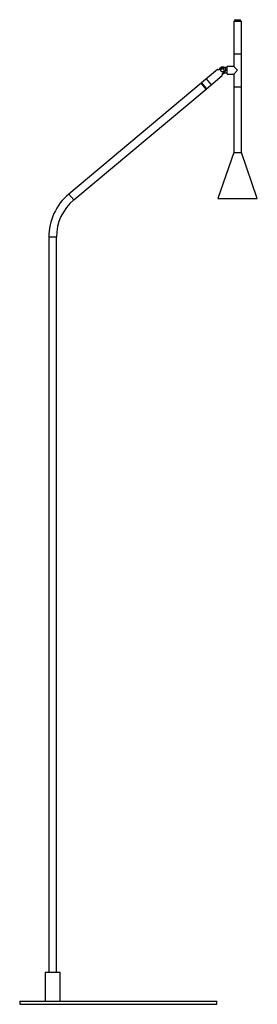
# Model space of a CAD drawing. Header units: millimetres. Extents: x -150 to 211, y 0 to 1499.
import ezdxf

# ---------------------------------------------------------------- set-up
doc = ezdxf.new("R2010")
doc.units = ezdxf.units.MM

msp = doc.modelspace()

# ---------------------------------------------------------------- linework, layer by layer
at = {"color": 7, "linetype": 'Continuous', "lineweight": 25}
for p, q in [((176.9, 1498.9), (176.9, 1496.9)), ((176.9, 1498.9), (185.9, 1498.9)), ((185.9, 1496.9), (185.9, 1498.9)), ((175.5, 1496.9), (175.5, 1427.8)), ((175.5, 1496.9), (187.2, 1496.9)), ((187.2, 1296.9), (187.2, 1496.9)), ((175.5, 1446.9), (187.2, 1446.9)), ((157.3, 1425.8), (153.5, 1422.6)), ((158.4, 1424.4), (157.3, 1425.8)), ((165.5, 1425.9), (161.5, 1425.9)), ((175.5, 1427.8), (165.5, 1427.8)), ((165.5, 1416.1), (165.5, 1427.8)), ((181.4, 1421.9), (175.5, 1427.8)), ((150.6, 1422.9), (126.4, 1402.6)), ((134, 1393.7), (158.1, 1413.9)), ((158.3, 1416.8), (162.1, 1420)), ((162.1, 1420), (161, 1421.4)), ((161.5, 1417.9), (161.5, 1419.6)), ((161.5, 1417.9), (165.5, 1417.9)), ((165.5, 1416.1), (175.5, 1416.1)), ((175.5, 1416.1), (181.4, 1421.9)), ((175.5, 1416.1), (175.5, 1296.9)), ((126.1, 1402.3), (-75.2, 1233.5)), ((133.6, 1393.4), (126.1, 1402.3)), ((126.4, 1402.6), (126.4, 1401.9)), ((126.4, 1402.6), (134, 1393.7)), ((133.7, 1408.7), (141.2, 1399.8)), ((175.5, 1396.9), (187.2, 1396.9)), ((-67.7, 1224.5), (133.6, 1393.4)), ((133.3, 1393.7), (134, 1393.7)), ((175.5, 1296.9), (151.4, 1226.9)), ((175.5, 1296.9), (187.2, 1296.9)), ((211.4, 1226.9), (187.2, 1296.9)), ((151.4, 1226.9), (211.4, 1226.9)), ((-105.8, 1167.7), (-105.8, 49)), ((-94.2, 49), (-94.2, 1167.7)), ((-111.5, 49), (-111.5, 5)), ((-111.5, 49), (-88.5, 49)), ((-88.5, 5), (-88.5, 49)), ((-150, 5), (-150, 0)), ((-150, 5), (150, 5)), ((-150, 0), (150, 0)), ((150, 0), (150, 5))]:
    msp.add_line(p, q, dxfattribs=at)
at = {"color": 8, "linetype": 'Continuous', "lineweight": 25}
for p, q in [((-67.7, 1224.5), (-75.2, 1233.5)), ((-94.2, 1167.7), (-105.8, 1167.7))]:
    msp.add_line(p, q, dxfattribs=at)
at = {"color": 7, "linetype": 'Continuous', "lineweight": 25}
for centre, radius, start, end in [((158.5, 1421.9), 5, 53.1301, 171.6174), ((158.5, 1421.9), 5, 268.3826, 306.8699), ((-20, 1167.7), 85.9, 130, 180), ((-20, 1167.7), 74.2, 130, 180)]:
    msp.add_arc(centre, radius, start, end, dxfattribs=at)
for points, knots in [([(161, 1421.4), (160.9, 1421.2), (160.8, 1421), (160.7, 1420.6), (160.6, 1420.5), (160.5, 1420.4), (160.4, 1420.3), (160.2, 1420.1), (160.1, 1420), (160, 1419.9), (159.9, 1419.8), (159.6, 1419.6), (159.3, 1419.5), (158.9, 1419.4), (158.7, 1419.4), (158.3, 1419.4), (158.2, 1419.4), (158, 1419.5), (157.9, 1419.5), (157.5, 1419.6), (157.3, 1419.7), (156.9, 1420), (156.8, 1420.1), (156.5, 1420.4), (156.5, 1420.5), (156.3, 1420.7), (156.3, 1420.8), (156.2, 1421), (156.1, 1421.1), (156.1, 1421.3), (156.1, 1421.5), (156, 1421.8), (156, 1422), (156.1, 1422.5), (156.1, 1422.7), (156.3, 1423.1), (156.4, 1423.3), (156.7, 1423.7), (156.9, 1423.9), (157.5, 1424.3), (158, 1424.4), (158.4, 1424.4)], [0, 0, 0, 0, 0.0625, 0.0625, 0.09375, 0.09375, 0.125, 0.125, 0.15625, 0.15625, 0.1875, 0.1875, 0.25, 0.25, 0.3125, 0.3125, 0.34375, 0.34375, 0.375, 0.375, 0.4375, 0.4375, 0.5, 0.5, 0.53125, 0.53125, 0.5625, 0.5625, 0.59375, 0.59375, 0.625, 0.625, 0.6875, 0.6875, 0.75, 0.75, 0.8125, 0.8125, 0.875, 0.875, 1, 1, 1, 1]), ([(157.3, 1425.8), (157.5, 1425.9), (157.7, 1426.1), (158.1, 1426.3), (158.3, 1426.4), (158.8, 1426.5), (159, 1426.5), (159.5, 1426.5), (159.7, 1426.5), (160.2, 1426.4), (160.4, 1426.4), (160.8, 1426.2), (161, 1426.1), (161.6, 1425.8), (162, 1425.5), (162.6, 1424.7), (162.9, 1424.3), (163.1, 1423.7), (163.2, 1423.4), (163.2, 1423), (163.3, 1422.7), (163.2, 1422.3), (163.2, 1422), (163.1, 1421.6), (163, 1421.4), (162.8, 1420.9), (162.7, 1420.7), (162.4, 1420.4), (162.3, 1420.2), (162.1, 1420)], [0, 0, 0, 0, 0.0625, 0.0625, 0.125, 0.125, 0.1875, 0.1875, 0.25, 0.25, 0.3125, 0.3125, 0.375, 0.375, 0.5, 0.5, 0.625, 0.625, 0.6875, 0.6875, 0.75, 0.75, 0.8125, 0.8125, 0.875, 0.875, 0.9375, 0.9375, 1, 1, 1, 1]), ([(161, 1421.4), (161, 1421.6), (161, 1421.8), (161, 1422.1), (161, 1422.3), (160.9, 1422.7), (160.8, 1422.9), (160.7, 1423.2), (160.6, 1423.4), (160.3, 1423.7), (160.2, 1423.8), (159.9, 1424), (159.7, 1424.1), (159.3, 1424.3), (159.2, 1424.3), (158.8, 1424.4), (158.6, 1424.4), (158.4, 1424.4)], [0, 0, 0, 0, 0.125, 0.125, 0.25, 0.25, 0.375, 0.375, 0.5, 0.5, 0.625, 0.625, 0.75, 0.75, 0.875, 0.875, 1, 1, 1, 1]), ([(153.5, 1422.6), (152.9, 1422.6), (151.8, 1422.8), (150.8, 1422.9), (150.6, 1422.9), (150.6, 1422.9)], [0, 0, 0, 0, 0.398728, 0.7038, 1, 1, 1, 1]), ([(158.1, 1413.9), (158.1, 1413.9), (158.1, 1413.8), (158.1, 1414.2), (158.2, 1414.9), (158.2, 1416), (158.3, 1416.7), (158.3, 1416.8)], [0, 0, 0, 0, 0.010934, 0.273624, 0.534385, 0.920823, 1, 1, 1, 1])]:
    msp.add_open_spline(points, degree=3, knots=knots, dxfattribs=at)

doc.saveas('drawing.dxf')
